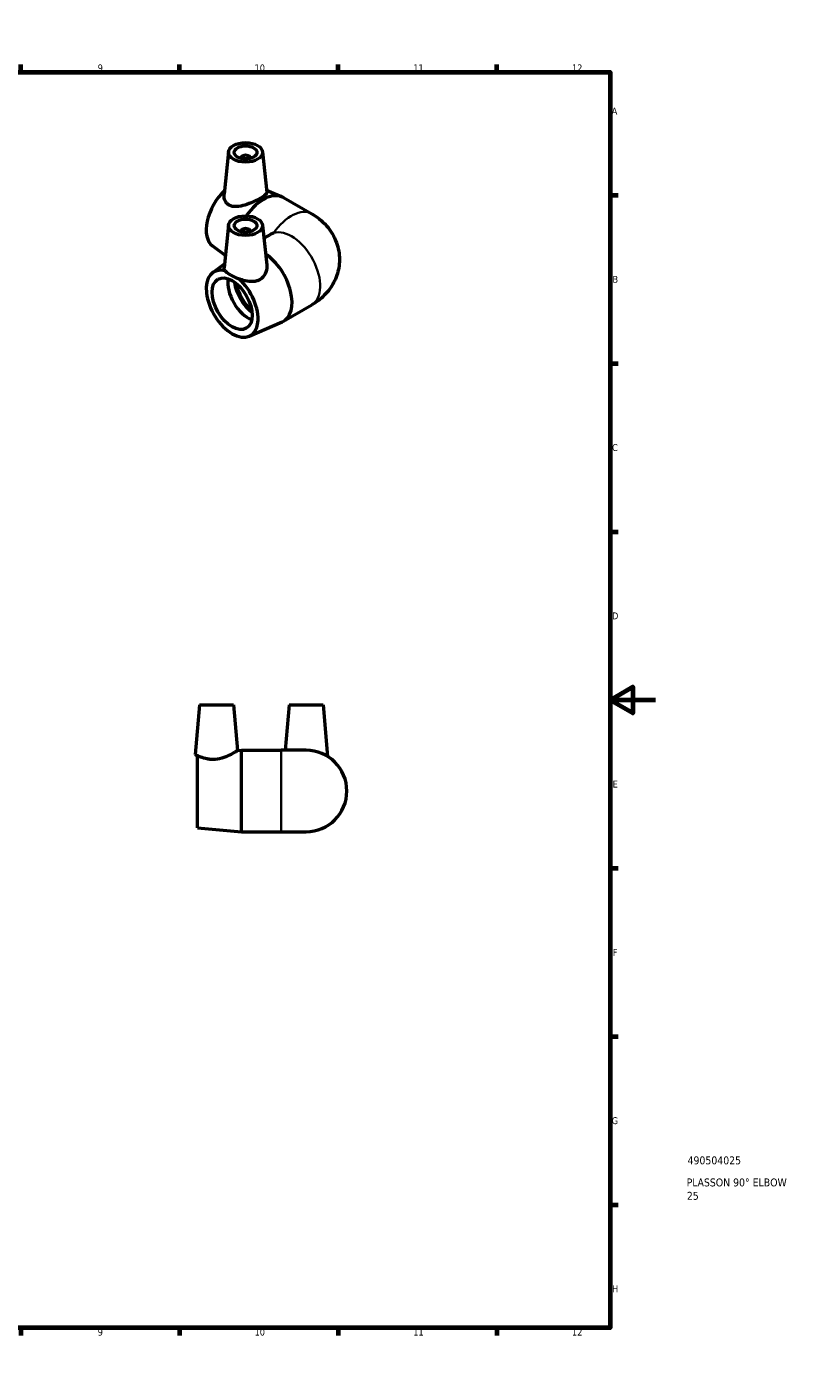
# Model space of a CAD drawing. Header units: millimetres. Extents: x 0 to 901, y -339 to 594.
# Tile 4 of 4: x 563 to 901, y 0 to 594. Entities that reach past the tile are written whole.
import ezdxf

# ---------------------------------------------------------------- set-up
doc = ezdxf.new("R2010")
doc.units = ezdxf.units.MM
for name, color, linetype, lineweight in [('Border (ANSI)', 7, 'Continuous', 70), ('Title (ISO)', 7, 'Continuous', 50), ('Visible (ANSI)', 7, 'Continuous', 50), ('Visible Narrow (ANSI)', 7, 'Continuous', 35)]:
    doc.layers.add(name, color=color, linetype=linetype, lineweight=lineweight)
doc.styles.add('Note Text (ANSI)', font='tahoma.ttf')
doc.styles.add('Note Text (ISO)', font='tahoma.ttf')

# ---------------------------------------------------------------- blocks, each defined once
blk = doc.blocks.new('Borders Default Border')
at = {"layer": 'Border (ANSI)'}
for p, q in [((70.08, 574), (70.08, 577.45)), ((140.17, 574), (140.17, 577.45)), ((210.25, 574), (210.25, 577.45)), ((280.33, 574), (280.33, 577.45)), ((350.42, 574), (350.42, 577.45)), ((490.58, 574), (490.58, 577.45)), ((560.67, 574), (560.67, 577.45)), ((630.75, 574), (630.75, 577.45)), ((700.83, 574), (700.83, 577.45)), ((770.92, 574), (770.92, 577.45)), ((20, 519.75), (16.55, 519.75)), ((821, 519.75), (824.45, 519.75)), ((20, 445.5), (16.55, 445.5)), ((821, 445.5), (824.45, 445.5)), ((20, 371.25), (16.55, 371.25)), ((821, 371.25), (824.45, 371.25)), ((20, 222.75), (16.55, 222.75)), ((821, 222.75), (824.45, 222.75)), ((20, 148.5), (16.55, 148.5)), ((821, 148.5), (824.45, 148.5)), ((20, 74.25), (16.55, 74.25)), ((821, 74.25), (824.45, 74.25)), ((70.08, 20), (70.08, 16.55)), ((140.17, 20), (140.17, 16.55)), ((210.25, 20), (210.25, 16.55)), ((280.33, 20), (280.33, 16.55)), ((350.42, 20), (350.42, 16.55)), ((490.58, 20), (490.58, 16.55)), ((560.67, 20), (560.67, 16.55)), ((630.75, 20), (630.75, 16.55)), ((700.83, 20), (700.83, 16.55)), ((770.92, 20), (770.92, 16.55))]:
    blk.add_line(p, q, dxfattribs=at)
at = {"layer": 'Border (ANSI)', "flags": 128}
for points in [[(420.5, 594), (420.5, 574), (414.73, 584), (426.27, 584), (420.5, 574)], [(20, 20), (20, 574), (821, 574), (821, 20), (20, 20)], [(0, 297), (20, 297), (10, 302.77), (10, 291.23), (20, 297)], [(841, 297), (821, 297), (831, 302.77), (831, 291.23), (821, 297)], [(420.5, 0), (420.5, 20), (414.73, 10), (426.27, 10), (420.5, 20)]]:
    blk.add_lwpolyline(points, dxfattribs=at)
at = {"layer": 'Border (ANSI)', "attachment_point": 7, "style": 'Note Text (ANSI)'}
for s, insert, char_height in [('1', (34.35, 574.4), 3.05), ('2', (104.2, 574.4), 3.05), ('3', (174.26, 574.34), 3.05), ('4', (244.23, 574.4), 3.05), ('5', (314.48, 574.34), 3.05), ('6', (384.49, 574.34), 3.05), ('7', (454.6, 574.4), 3.05), ('8', (524.63, 574.33), 3.05), ('9', (594.7, 574.34), 3.05), ('10', (663.96, 574.34), 3.048), ('11', (734.04, 574.4), 3.048), ('12', (804.13, 574.4), 3.048), ('A', (16.78, 555.35), 3.05), ('A', (821.63, 555.35), 3.05), ('B', (17.15, 481.1), 3.05), ('B', (821.99, 481.1), 3.05), ('C', (16.95, 406.8), 3.05), ('C', (821.8, 406.8), 3.05), ('D', (16.96, 332.6), 3.05), ('D', (821.81, 332.6), 3.05), ('E', (17.21, 258.35), 3.05), ('E', (822.05, 258.35), 3.05), ('F', (17.29, 184.1), 3.05), ('F', (822.14, 184.1), 3.05), ('G', (16.81, 109.79), 3.05), ('G', (821.66, 109.79), 3.05), ('H', (16.97, 35.6), 3.05), ('H', (821.81, 35.6), 3.05), ('1', (34.35, 16.55), 3.05), ('2', (104.2, 16.55), 3.05), ('3', (174.26, 16.49), 3.05), ('4', (244.23, 16.55), 3.05), ('5', (314.48, 16.49), 3.05), ('6', (384.49, 16.49), 3.05), ('7', (454.6, 16.55), 3.05), ('8', (524.63, 16.48), 3.05), ('9', (594.7, 16.49), 3.05), ('10', (663.96, 16.49), 3.048), ('11', (734.04, 16.55), 3.048), ('12', (804.13, 16.55), 3.048)]:
    blk.add_mtext(s, dxfattribs=dict(at, insert=insert, char_height=char_height))
blk = doc.blocks.new('Title Blocks ISO')
at = {"layer": 'Title (ISO)', "style": 'Note Text (ISO)'}
for tag, p in [('PART_NUMBER_001', (34.13, 72.11)), ('DESCRIPTION_001', (33.74, 62.38)), ('DESCRIPTION_002', (33.83, 56.47))]:
    blk.add_attdef(tag, p, '', height=3.5, dxfattribs=at)

msp = doc.modelspace()

# ---------------------------------------------------------------- linework, layer by layer
at = {"layer": 'Visible (ANSI)'}
for p, q in [((652.5, 538.908), (650.496, 520.246)), ((657.986, 536.191), (657.986, 535.994)), ((661.986, 536.191), (661.986, 535.994)), ((667.471, 538.908), (669.386, 521.075)), ((669.286, 522.004), (676.163, 519.013)), ((676.772, 518.706), (689.209, 511.526)), ((652.5, 506.575), (650.47, 487.668)), ((667.471, 506.575), (669.348, 489.088)), ((657.986, 503.857), (657.986, 503.661)), ((661.986, 503.857), (661.986, 503.661)), ((668.097, 500.748), (669.987, 501.839)), ((645.432, 497.35), (651.062, 493.185)), ((645.432, 485.544), (650.657, 489.409)), ((676.772, 464.187), (689.209, 471.368)), ((661.597, 457.545), (676.163, 463.88)), ((639.602, 294.833), (637.687, 272.939)), ((639.602, 294.833), (654.602, 294.833)), ((654.602, 294.833), (656.366, 274.671)), ((679.202, 294.833), (677.452, 274.833)), ((679.202, 294.833), (694.202, 294.833)), ((694.202, 294.833), (696.188, 272.13)), ((656.366, 274.671), (658.114, 274.833)), ((658.114, 238.833), (658.114, 274.833)), ((658.114, 274.833), (675.702, 274.833)), ((686.702, 274.833), (675.702, 274.833)), ((638.702, 240.633), (638.702, 272.438)), ((638.702, 240.633), (658.114, 238.833)), ((658.114, 238.833), (675.702, 238.833)), ((675.702, 238.833), (686.702, 238.833))]:
    msp.add_line(p, q, dxfattribs=at)
msp.add_arc((686.702, 256.833), 18, 270, 90, dxfattribs=at)
for centre, major_axis in [((659.986, 538.64), (-7.5, 0)), ((659.986, 538.64), (5, 0)), ((659.986, 506.307), (7.5, 0)), ((659.986, 506.307), (-5, 0)), ((654.046, 471.851), (-6.25, 10.825))]:
    msp.add_ellipse(centre, major_axis=major_axis, ratio=0.5773503, dxfattribs=at)
for centre, major_axis, start_param, end_param in [((659.986, 536.191), (-2, 0), 2.9638821, 6.4608959), ((654.046, 511.043), (-8.1, -14.03), 4.2275473, 6.2175702), ((667.772, 503.118), (9, 15.588), 0, 1.4174316), ((659.986, 503.857), (-2, 0), 2.9638821, 6.4608959), ((687.987, 491.447), (25.456, 0), 2.2282599, 2.3561945), ((667.772, 479.776), (9, -15.588), 6.2175702, 8.5551869), ((654.046, 471.851), (8.1, -14.03), 2.6280177, 8.3675566), ((661.023, 475.879), (-6.25, 10.825), 0.592146, 2.5494466), ((664.511, 477.893), (-6.774, 11.733), 0.9624223, 2.1791703), ((664.511, 477.893), (-6.25, 10.825), 0.9921696, 2.1494231)]:
    msp.add_ellipse(centre, major_axis=major_axis, ratio=0.5773503, start_param=start_param, end_param=end_param, dxfattribs=at)
for points, knots in [([(652.805, 515.321), (652.416, 515.534), (652.059, 515.808), (651.443, 516.462), (651.185, 516.843), (650.584, 518.084), (650.423, 519.046), (650.477, 520.036), (650.485, 520.141), (650.497, 520.246)], [0, 0, 0, 0, 0.1747464, 0.1747464, 0.3494928, 0.3494928, 0.69898559, 0.69898559, 0.73984048, 0.73984048, 0.73984048, 0.73984048]), ([(669.385, 521.075), (669.389, 521.048), (669.39, 521.02), (669.386, 520.669), (669.152, 520.291), (668.172, 519.413), (667.423, 518.908), (665.649, 517.884), (664.539, 517.315), (662.156, 516.252), (660.883, 515.76), (658.482, 515.029), (657.184, 514.744), (654.783, 514.644), (653.676, 514.843), (652.805, 515.321)], [-2.3212231, -2.3212231, -2.3212231, -2.3212231, -2.2889072, -2.2889072, -1.9126352, -1.9126352, -1.5363633, -1.5363633, -1.1600913, -1.1600913, -0.7838194, -0.7838194, -0.3919097, -0.3919097, 0, 0, 0, 0]), ([(689.209, 511.526), (691.437, 510.239), (693.675, 508.566), (697.492, 504.241), (699.117, 501.722), (700.989, 496.423), (701.448, 493.861), (701.413, 488.916), (700.99, 486.555), (699.482, 482.126), (698.367, 480.098), (695.594, 476.293), (693.881, 474.65), (691.175, 472.581), (690.193, 471.936), (689.209, 471.368)], [4.712389, 4.712389, 4.712389, 4.712389, 5.0265482, 5.0265482, 5.2965701, 5.2965701, 5.5018955, 5.5018955, 5.6918715, 5.6918715, 5.8961383, 5.8961383, 6.1443975, 6.1443975, 6.2831853, 6.2831853, 6.2831853, 6.2831853]), ([(650.97, 486.368), (650.671, 486.722), (650.508, 487.059), (650.46, 487.474), (650.46, 487.57), (650.471, 487.667)], [-4.04186438, -4.04186438, -4.04186438, -4.04186438, -3.77171212, -3.77171212, -3.69241425, -3.69241425, -3.69241425, -3.69241425]), ([(669.347, 489.088), (669.375, 488.837), (669.389, 488.586), (669.393, 487.26), (669.15, 486.084), (668.121, 484.004), (667.331, 483.108), (666.363, 482.524)], [-0.87388204, -0.87388204, -0.87388204, -0.87388204, -0.78381938, -0.78381938, -0.39190969, -0.39190969, 0, 0, 0, 0]), ([(650.97, 486.368), (651.061, 486.26), (651.165, 486.151), (651.774, 485.568), (652.497, 485.066), (654.158, 484.107), (655.197, 483.592), (656.584, 483.022), (656.852, 482.917), (657.121, 482.817)], [4.04186438, 4.04186438, 4.04186438, 4.04186438, 4.12410447, 4.12410447, 4.47649681, 4.47649681, 4.82888916, 4.82888916, 4.91112924, 4.91112924, 4.91112924, 4.91112924]), ([(666.363, 482.524), (665.932, 482.263), (665.449, 482.052), (664.412, 481.753), (663.858, 481.664), (662.142, 481.568), (660.923, 481.733), (658.924, 482.2), (658.008, 482.486), (657.121, 482.817)], [0, 0, 0, 0, 0.1747464, 0.1747464, 0.3494928, 0.3494928, 0.69898559, 0.69898559, 0.96913785, 0.96913785, 0.96913785, 0.96913785]), ([(656.366, 274.671), (656.366, 274.671), (656.11, 274.504), (655.119, 273.895), (654.384, 273.458), (652.691, 272.568), (651.601, 272.046), (649.175, 271.196), (647.835, 270.882), (646.534, 270.782)], [-1.5363633, -1.5363633, -1.5363633, -1.5363633, -1.1600913, -1.1600913, -0.7838194, -0.7838194, -0.3919097, -0.3919097, 0, 0, 0, 0]), ([(637.687, 272.939), (637.687, 272.939), (637.91, 272.819), (638.46, 272.552), (638.576, 272.497), (638.702, 272.438)], [4.47649681, 4.47649681, 4.47649681, 4.47649681, 4.82888916, 4.82888916, 4.91112924, 4.91112924, 4.91112924, 4.91112924]), ([(646.534, 270.782), (645.954, 270.738), (645.361, 270.732), (644.192, 270.801), (643.617, 270.875), (641.979, 271.182), (641.004, 271.497), (639.65, 272.01), (639.117, 272.244), (638.702, 272.438)], [0, 0, 0, 0, 0.1747464, 0.1747464, 0.3494928, 0.3494928, 0.69898559, 0.69898559, 0.96913785, 0.96913785, 0.96913785, 0.96913785])]:
    msp.add_open_spline(points, degree=3, knots=knots, dxfattribs=at)
at = {"layer": 'Visible Narrow (ANSI)'}
msp.add_line((675.702, 239.055), (675.702, 274.611), dxfattribs=at)
for centre, major_axis, start_param, end_param in [((680.209, 495.937), (9, 15.588), 0, 1.4428617), ((680.209, 486.956), (-9, 15.588), 3.1415927, 6.1552507)]:
    msp.add_ellipse(centre, major_axis=major_axis, ratio=0.5773503, start_param=start_param, end_param=end_param, dxfattribs=at)

# ---------------------------------------------------------------- block references
msp.add_blockref('Borders Default Border', (0, 0))
msp.add_blockref('Title Blocks ISO', (821, 20)).add_auto_attribs({'PART_NUMBER_001': '490504025', 'DESCRIPTION_001': 'PLASSON 90° ELBOW', 'DESCRIPTION_002': '25'})

doc.saveas('drawing.dxf')
